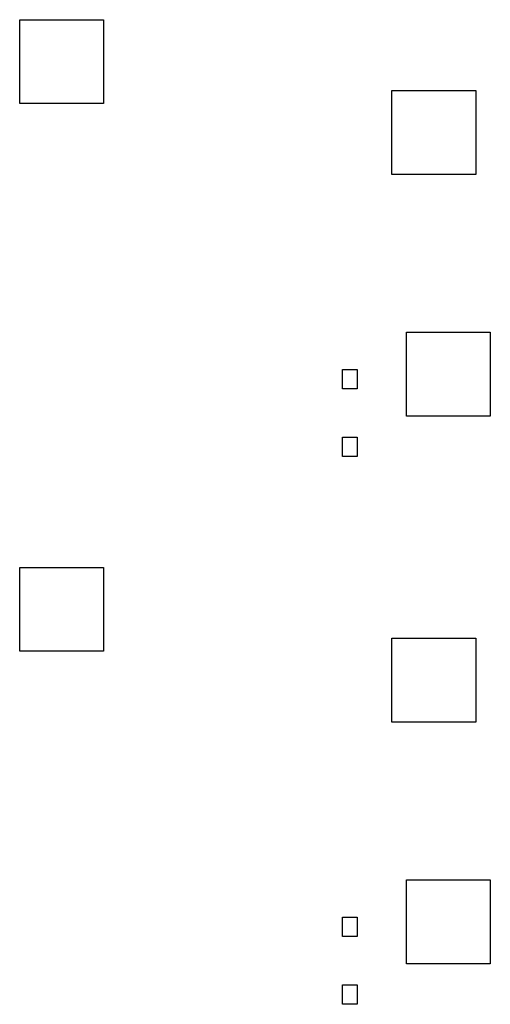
# Model space of a CAD drawing. Extents: x 3.08 to 10.86, y -3.21 to -0.63.
# Tile 2 of 10: x 3.08 to 3.66, y -1.84 to -0.63. Entities that reach past the tile are written whole.
import ezdxf

# ---------------------------------------------------------------- set-up
doc = ezdxf.new("R2010")
doc.units = 0
doc.header["$MEASUREMENT"] = 0
doc.layers.add('BLACK', color=7, linetype='CONTINUOUS')

msp = doc.modelspace()

# ---------------------------------------------------------------- linework, layer by layer
at = {"layer": 'BLACK', "linetype": 'CONTINUOUS'}
for p, q in [((3.08268, -0.737204), (3.08268, -0.634842)), ((3.08268, -0.634842), (3.18504, -0.634842)), ((3.18504, -0.634842), (3.18504, -0.737204)), ((3.5374, -0.823818), (3.5374, -0.721456)), ((3.5374, -0.721456), (3.63976, -0.721456)), ((3.63976, -0.721456), (3.63976, -0.823818)), ((3.18504, -0.737204), (3.08268, -0.737204)), ((3.63976, -0.823818), (3.5374, -0.823818)), ((3.55512, -1.11909), (3.55512, -1.01673)), ((3.55512, -1.01673), (3.65748, -1.01673)), ((3.65748, -1.01673), (3.65748, -1.11909)), ((3.47703, -1.08596), (3.47703, -1.06234)), ((3.47703, -1.06234), (3.49475, -1.06234)), ((3.49475, -1.06234), (3.49475, -1.08596)), ((3.49475, -1.08596), (3.47703, -1.08596)), ((3.65748, -1.11909), (3.55512, -1.11909)), ((3.47703, -1.16863), (3.47703, -1.14501)), ((3.47703, -1.14501), (3.49475, -1.14501)), ((3.49475, -1.14501), (3.49475, -1.16863)), ((3.49475, -1.16863), (3.47703, -1.16863)), ((3.08268, -1.4065), (3.08268, -1.30413)), ((3.08268, -1.30413), (3.18504, -1.30413)), ((3.18504, -1.30413), (3.18504, -1.4065)), ((3.5374, -1.49311), (3.5374, -1.39075)), ((3.5374, -1.39075), (3.63976, -1.39075)), ((3.63976, -1.39075), (3.63976, -1.49311)), ((3.18504, -1.4065), (3.08268, -1.4065)), ((3.63976, -1.49311), (3.5374, -1.49311)), ((3.55512, -1.78839), (3.55512, -1.68602)), ((3.55512, -1.68602), (3.65748, -1.68602)), ((3.65748, -1.68602), (3.65748, -1.78839)), ((3.47703, -1.75525), (3.47703, -1.73163)), ((3.47703, -1.73163), (3.49475, -1.73163)), ((3.49475, -1.73163), (3.49475, -1.75525)), ((3.49475, -1.75525), (3.47703, -1.75525)), ((3.65748, -1.78839), (3.55512, -1.78839)), ((3.47703, -1.83793), (3.47703, -1.8143)), ((3.47703, -1.8143), (3.49475, -1.8143)), ((3.49475, -1.8143), (3.49475, -1.83793)), ((3.49475, -1.83793), (3.47703, -1.83793))]:
    msp.add_line(p, q, dxfattribs=at)

doc.saveas('drawing.dxf')
